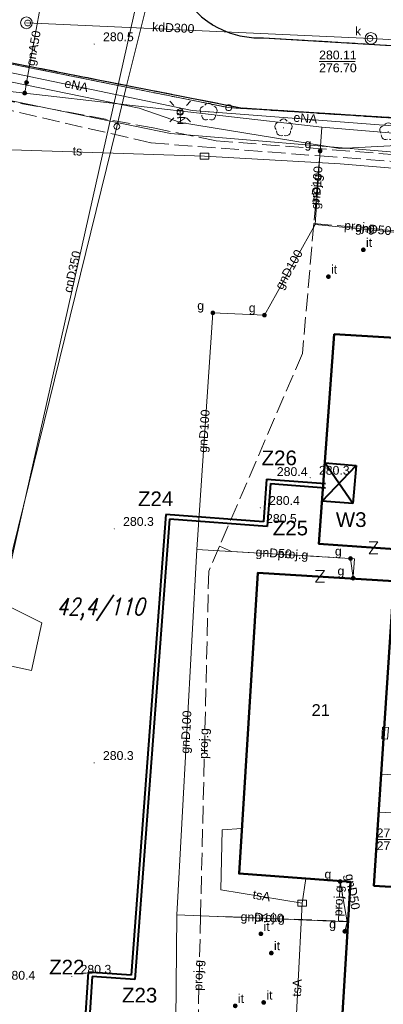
# Model space of a CAD drawing. Extents: x 0 to 6568752, y 0 to 5584302.
# Tile 8 of 58: x 6568312 to 6568343, y 5584008 to 5584092. Entities that reach past the tile are written whole.
import ezdxf
from ezdxf.enums import TextEntityAlignment as Align

# ---------------------------------------------------------------- set-up
doc = ezdxf.new("R2010")
doc.units = 0
doc.header["$PDSIZE"] = 0.75
for name, pattern in [('GAK', [3.5, 2, -0.7, 0.1, -0.7]), ('PRZER1-1', [1, 0.5, -0.5]), ('PRZER2-1', [1.5, 1, -0.5]), ('PRZER3-1', [2, 1.5, -0.5])]:
    doc.linetypes.add(name, pattern=pattern)
doc.layers.get('0').update_dxf_attribs({"linetype": 'CONTINUOUS'})
doc.layers.get('Defpoints').update_dxf_attribs({"linetype": 'CONTINUOUS'})
for name, color, linetype, lineweight in [('alarm', 51, 'CONTINUOUS', 50), ('EGBS', 7, 'CONTINUOUS', 18), ('EGBU', 7, 'CONTINUOUS', 50), ('EGDE', 7, 'CONTINUOUS', 18), ('EGPG', 7, 'CONTINUOUS', 18), ('GEPADR_O', 7, 'CONTINUOUS', 18), ('GEPPHC', 7, 'CONTINUOUS', 18), ('GUPPRZ_O', 7, 'CONTINUOUS', 18), ('OTKC', 7, 'CONTINUOUS', 18), ('OTKJ', 7, 'CONTINUOUS', 18), ('OTKK', 7, 'CONTINUOUS', 25), ('OTRN', 7, 'CONTINUOUS', 13), ('OTRN_O', 7, 'CONTINUOUS', 13), ('OTZI', 7, 'CONTINUOUS', 18), ('OTZI_O', 7, 'CONTINUOUS', 18), ('ramka sekcji', 7, 'CONTINUOUS', 18), ('siec', 7, 'GAK', 70), ('SUEO', 7, 'CONTINUOUS', 18), ('SUPK', 7, 'CONTINUOUS', 18), ('SUPW', 7, 'CONTINUOUS', 18), ('SUPW_O', 7, 'CONTINUOUS', 18)]:
    doc.layers.add(name, color=color, linetype=linetype, lineweight=lineweight)
for name, color, linetype, lineweight, true_color in [('EGUG', 7, 'CONTINUOUS', 18, 0x008000), ('OTZL', 7, 'CONTINUOUS', 18, 0x008000), ('SUCP', 7, 'CONTINUOUS', 18, 0xd200d2), ('SUCP_O', 7, 'CONTINUOUS', 18, 0xd200d2), ('SUEP', 1, 'CONTINUOUS', 18, 0xff0000), ('SUEP_O', 1, 'CONTINUOUS', 18, 0xff0000), ('SUES', 1, 'CONTINUOUS', 18, 0xff0000), ('SUGP', 7, 'CONTINUOUS', 18, 0xbfbf00), ('SUGP_O', 7, 'CONTINUOUS', 18, 0xbfbf00), ('SUGU', 7, 'CONTINUOUS', 18, 0xbfbf00), ('SUGU_O', 7, 'CONTINUOUS', 18, 0xbfbf00), ('SUGW', 7, 'CONTINUOUS', 18, 0xbfbf00), ('SUGW_O', 7, 'CONTINUOUS', 18, 0xbfbf00), ('SUKP', 7, 'CONTINUOUS', 18, 0x803300), ('SUKP_O', 7, 'CONTINUOUS', 18, 0x803300), ('SUTP', 7, 'CONTINUOUS', 18, 0xff9100), ('SUTP_O', 7, 'CONTINUOUS', 18, 0xff9100)]:
    doc.layers.add(name, color=color, linetype=linetype, lineweight=lineweight, true_color=true_color)
doc.styles.add('Arial', font='arial.ttf')
doc.styles.add('GEO-INFO', font='arial.ttf')
doc.styles.add('UZBROJENIE', font='SIMPLEX.shx', dxfattribs={"width": 0.8, "oblique": 15.00003, "height": 0.9})
doc.dimstyles.get("Standard").update_dxf_attribs({"dimtxt": 0.18, "dimasz": 0.18, "dimexe": 0.18, "dimexo": 0.0625, "dimgap": 0.09, "dimtad": 0, "dimtih": 1, "dimtoh": 1, "dimdec": 4, "dimzin": 0, "dimdsep": 46, "dimtxsty": 'Standard', "dimcen": 0.09, "dimadec": 0, "dimazin": 0, "dimtfac": 1, "dimtdec": 4, "dimtofl": 0, "dimtmove": 0, "dimatfit": 3, "dimfxl": 0, "dimtolj": 1, "dimtzin": 0, "dimarcsym": 0})

# ---------------------------------------------------------------- blocks, each defined once
blk = doc.blocks.new('D_GSPRDL1')
blk.add_hatch(color=0).paths.add_polyline_path([(0, -0.045), (0.013906, -0.042798), (0.02645, -0.036406), (0.036406, -0.02645), (0.042798, -0.013906), (0.045, 0), (0.042798, 0.013906), (0.036406, 0.02645), (0.02645, 0.036406), (0.013906, 0.042798), (0, 0.045), (-0.013906, 0.042798), (-0.02645, 0.036406), (-0.036406, 0.02645), (-0.042798, 0.013906), (-0.045, 0), (-0.042798, -0.013906), (-0.036406, -0.02645), (-0.02645, -0.036406), (-0.013906, -0.042798)])
at = {"color": 0}
for points in [[(-0.635969, -0.134326), (-0.70458, -0.024001), (-0.731429, 0.103115), (-0.713292, 0.231763), (-0.652348, 0.346501), (-0.55591, 0.433559), (-0.435555, 0.482485)], [(-0.324277, 0.563333), (-0.240553, 0.662679), (-0.127956, 0.727494), (0, 0.75), (0.127956, 0.727494), (0.240553, 0.662679), (0.324277, 0.563333)], [(0.435555, 0.482485), (0.55591, 0.433559), (0.652348, 0.346501), (0.713292, 0.231763), (0.731429, 0.103115), (0.70458, -0.024001), (0.635969, -0.134326)], [(-0.068773, -0.646351), (-0.194901, -0.677512), (-0.324092, -0.663766), (-0.440839, -0.606763), (-0.531129, -0.513345), (-0.584125, -0.394725), (-0.593465, -0.265141)], [(0.593465, -0.265141), (0.584125, -0.394725), (0.531129, -0.513345), (0.440839, -0.606763), (0.324092, -0.663766), (0.194901, -0.677512), (0.068773, -0.646351)]]:
    blk.add_lwpolyline(points, dxfattribs=at)
blk = doc.blocks.new('D_GSPWPN1')
blk.add_hatch(color=0).paths.add_polyline_path([(-0.045, 0), (-0.043467, -0.011647), (-0.038971, -0.0225), (-0.03182, -0.03182), (-0.0225, -0.038971), (-0.011647, -0.043467), (0, -0.045), (0.011647, -0.043467), (0.0225, -0.038971), (0.03182, -0.03182), (0.038971, -0.0225), (0.043467, -0.011647), (0.045, 0), (0.043467, 0.011647), (0.038971, 0.0225), (0.03182, 0.03182), (0.0225, 0.038971), (0.011647, 0.043467), (0, 0.045), (-0.011647, 0.043467), (-0.0225, 0.038971), (-0.03182, 0.03182), (-0.038971, 0.0225), (-0.043467, 0.011647)])
blk = doc.blocks.new('D_GSPTZI1')
blk.add_hatch(color=0).paths.add_polyline_path([(-0.2, 0), (-0.193185, -0.051764), (-0.173205, -0.1), (-0.141421, -0.141421), (-0.1, -0.173205), (-0.051764, -0.193185), (0, -0.2), (0.051764, -0.193185), (0.1, -0.173205), (0.141421, -0.141421), (0.173205, -0.1), (0.193185, -0.051764), (0.2, 0), (0.193185, 0.051764), (0.173205, 0.1), (0.141421, 0.141421), (0.1, 0.173205), (0.051764, 0.193185), (0, 0.2), (-0.051764, 0.193185), (-0.1, 0.173205), (-0.141421, 0.141421), (-0.173205, 0.1), (-0.193185, 0.051764)])
blk = doc.blocks.new('D_GUPIKP1_3')
at = {"color": 0}
blk.add_lwpolyline([(0.375, -0.25), (-0.375, -0.25), (-0.375, 0.25), (0.375, 0.25)], close=True, dxfattribs=at)
blk = doc.blocks.new('D_GUPESE1')
at = {"color": 0}
blk.add_lwpolyline([(-0.5, -0.25), (-0.5, 0.25), (0.5, 0.25), (0.5, -0.25)], close=True, dxfattribs=at)
blk = doc.blocks.new('D_GUPIWZ1_1')
at = {"color": 0}
blk.add_lwpolyline([(0, 0.25), (0.064705, 0.241481), (0.125, 0.216506), (0.176777, 0.176777), (0.216506, 0.125), (0.241481, 0.064705), (0.25, 0), (0.241481, -0.064705), (0.216506, -0.125), (0.176777, -0.176777), (0.125, -0.216506), (0.064705, -0.241481), (0, -0.25), (-0.064705, -0.241481), (-0.125, -0.216506), (-0.176777, -0.176777), (-0.216506, -0.125), (-0.241481, -0.064705), (-0.25, 0), (-0.241481, 0.064705), (-0.216506, 0.125), (-0.176777, 0.176777), (-0.125, 0.216506), (-0.064705, 0.241481)], close=True, dxfattribs=at)
blk = doc.blocks.new('D_GUPGZA1')
blk.add_hatch(color=0).paths.add_polyline_path([(-0.2, 0), (-0.193185, -0.051764), (-0.173205, -0.1), (-0.141421, -0.141421), (-0.1, -0.173205), (-0.051764, -0.193185), (0, -0.2), (0.051764, -0.193185), (0.1, -0.173205), (0.141421, -0.141421), (0.173205, -0.1), (0.193185, -0.051764), (0.2, 0), (0.193185, 0.051764), (0.173205, 0.1), (0.141421, 0.141421), (0.1, 0.173205), (0.051764, 0.193185), (0, 0.2), (-0.051764, 0.193185), (-0.1, 0.173205), (-0.141421, 0.141421), (-0.173205, 0.1), (-0.193185, 0.051764)])
blk = doc.blocks.new('D_GUPGUT1')
blk.add_hatch(color=0).paths.add_polyline_path([(-0.2, 0), (-0.193185, -0.051764), (-0.173205, -0.1), (-0.141421, -0.141421), (-0.1, -0.173205), (-0.051764, -0.193185), (0, -0.2), (0.051764, -0.193185), (0.1, -0.173205), (0.141421, -0.141421), (0.173205, -0.1), (0.193185, -0.051764), (0.2, 0), (0.193185, 0.051764), (0.173205, 0.1), (0.141421, 0.141421), (0.1, 0.173205), (0.051764, 0.193185), (0, 0.2), (-0.051764, 0.193185), (-0.1, 0.173205), (-0.141421, 0.141421), (-0.173205, 0.1), (-0.193185, 0.051764)])
blk = doc.blocks.new('D_GEPPHC1')
at = {"color": 0}
blk.add_lwpolyline([(-0.375, 0.5), (0.375, 0.5), (-0.375, -0.5), (0.375, -0.5)], dxfattribs=at)
blk = doc.blocks.new('D_GEPPGD1_2')
blk.add_hatch(color=0).paths.add_polyline_path([(0, -0.045), (0.013906, -0.042798), (0.02645, -0.036406), (0.036406, -0.02645), (0.042798, -0.013906), (0.045, 0), (0.042798, 0.013906), (0.036406, 0.02645), (0.02645, 0.036406), (0.013906, 0.042798), (0, 0.045), (-0.013906, 0.042798), (-0.02645, 0.036406), (-0.036406, 0.02645), (-0.042798, 0.013906), (-0.045, 0), (-0.042798, -0.013906), (-0.036406, -0.02645), (-0.02645, -0.036406), (-0.013906, -0.042798)])
blk = doc.blocks.new('D_GEPPGD1_1')
at = {"color": 0}
blk.add_lwpolyline([(0, 0.25), (0.077254, 0.237764), (0.146946, 0.202254), (0.202254, 0.146946), (0.237764, 0.077254), (0.25, 0), (0.237764, -0.077254), (0.202254, -0.146946), (0.146946, -0.202254), (0.077254, -0.237764), (0, -0.25), (-0.077254, -0.237764), (-0.146946, -0.202254), (-0.202254, -0.146946), (-0.237764, -0.077254), (-0.25, 0), (-0.237764, 0.077254), (-0.202254, 0.146946), (-0.146946, 0.202254), (-0.077254, 0.237764)], close=True, dxfattribs=at)
blk = doc.blocks.new('D_GUPELA2')
blk.add_hatch(color=0).paths.add_polyline_path([(-0.001087, 0.044987), (0.011881, 0.043403), (0.021281, 0.03965), (0.030065, 0.033482), (0.038133, 0.023893), (0.043117, 0.012881), (0.044986, 0.001113), (0.044323, -0.007777), (0.040557, -0.019497), (0.033417, -0.030138), (0.024849, -0.037517), (0.013788, -0.042836), (0.002013, -0.044955), (-0.00982, -0.043916), (-0.020466, -0.040077), (-0.029541, -0.033946), (-0.036867, -0.025804), (-0.04187, -0.01649), (-0.04461, -0.005909), (-0.044532, 0.006476), (-0.041285, 0.017903), (-0.034764, 0.028574), (-0.024479, 0.03776), (-0.013449, 0.042943)])
at = {"color": 0}
for points in [[(-0.883883, 0.883883), (-0.53033, 0.53033)], [(0.883883, 0.883883), (0.53033, 0.53033)], [(-0.883883, -0.883883), (-0.53033, -0.53033)], [(0.883883, -0.883883), (0.53033, -0.53033)]]:
    blk.add_lwpolyline(points, dxfattribs=at)
blk = doc.blocks.new('D_GUPELA1')
at = {"color": 0}
blk.add_lwpolyline([(0, 0.25), (0.064705, 0.241481), (0.125, 0.216506), (0.176777, 0.176777), (0.216506, 0.125), (0.241481, 0.064705), (0.25, 0), (0.241481, -0.064705), (0.216506, -0.125), (0.176777, -0.176777), (0.125, -0.216506), (0.064705, -0.241481), (0, -0.25), (-0.064705, -0.241481), (-0.125, -0.216506), (-0.176777, -0.176777), (-0.216506, -0.125), (-0.241481, -0.064705), (-0.25, 0), (-0.241481, 0.064705), (-0.216506, 0.125), (-0.176777, 0.176777), (-0.125, 0.216506), (-0.064705, 0.241481)], close=True, dxfattribs=at)
blk = doc.blocks.new('*D45')
at = {"layer": 'Defpoints', "color": 0, "lineweight": 40}
for p in [(6568647.5, 5584150), (6568650, 5584150), (0, 0)]:
    blk.add_point(p, dxfattribs=at)
at = {"layer": 'ramka sekcji', "color": 0, "lineweight": -2}
blk.add_line((6568649.938, 5584150), (6568647.5, 5584150), dxfattribs=at)
at = {"layer": 'ramka sekcji', "color": 0, "insert": (6568644.106, 5584150), "char_height": 0.75, "attachment_point": 5, "style": 'GEO-INFO'}
blk.add_mtext('\\A1;5584150.0000', dxfattribs=at)
blk = doc.blocks.new('*D46')
at = {"layer": 'Defpoints', "color": 0, "lineweight": 40}
for p in [(6568650, 5584152.5), (6568650, 5584150), (0, 0)]:
    blk.add_point(p, dxfattribs=at)
at = {"layer": 'ramka sekcji', "color": 0, "lineweight": -2}
blk.add_line((6568650, 5584150.062), (6568650, 5584152.5), dxfattribs=at)
at = {"layer": 'ramka sekcji', "color": 0, "insert": (6568650, 5584155.896), "char_height": 0.75, "attachment_point": 5, "rotation": 90, "style": 'GEO-INFO'}
blk.add_mtext('\\A1;6568650.0000', dxfattribs=at)

msp = doc.modelspace()

# ---------------------------------------------------------------- linework, layer by layer
at = {"layer": 'EGBS', "color": 0, "linetype": 'Continuous', "lineweight": 18, "elevation": 10.18}
msp.add_lwpolyline([(6568345.72, 5584024.6), (6568345.91, 5584027.83), (6568343.61, 5584027.98), (6568342.48, 5584028.05), (6568342.3, 5584024.81), (6568343.43, 5584024.74)], close=True, dxfattribs=at)
at = {"layer": 'EGBU', "color": 0, "linetype": 'Continuous', "lineweight": 50, "elevation": 10.18}
for points in [[(6568348.83759, 5584064.90932), (6568349.65, 5584076.56), (6568367.41, 5584075.42), (6568366.58, 5584063.9), (6568349.81, 5584064.94), (6568348.51, 5584046.88), (6568337.16, 5584047.66), (6568338.47, 5584065.53)], [(6568343.55, 5584044.5), (6568341.86, 5584018.52), (6568365.36, 5584017.17), (6568364.76, 5584005.69), (6568339.15, 5584007.19), (6568339.86, 5584018.86), (6568330.35, 5584019.57), (6568331.94, 5584045.19)]]:
    msp.add_lwpolyline(points, close=True, dxfattribs=at)
at = {"layer": 'EGDE', "color": 0, "linetype": 'Continuous', "elevation": 10.22}
for points in [[(6568322.71334, 5584094.57975), (6568320.72616, 5584086.59352), (6568302.13672, 5584090.3243), (6568302.523, 5584096.81978), (6568309.21068, 5584095.48584), (6568312.96342, 5584095.29418)], [(6568375.19, 5584092.43), (6568374.92948, 5584088.19204), (6568374.48985, 5584081.95589), (6568329.45932, 5584084.84591), (6568320.72616, 5584086.59352), (6568322.71334, 5584094.57975), (6568345, 5584094.44), (6568344.88, 5584093.16)], [(6568302.13672, 5584090.3243), (6568320.72616, 5584086.59352), (6568319.9193, 5584083.24287), (6568307.93382, 5584034.73468), (6568295.92847, 5583986.21622), (6568300.13923, 5584056.76596)]]:
    msp.add_lwpolyline(points, close=True, dxfattribs=at)
msp.add_lwpolyline([(6568594.31055, 5583939.47691), (6568591.06023, 5583939.65534), (6568585.12694, 5583937.54872), (6568482.90911, 5583944.55214), (6568370.44353, 5583952.88368), (6568294.32233, 5583957.98331), (6568295.92847, 5583986.21622), (6568307.93382, 5584034.73468), (6568319.9193, 5584083.24287), (6568320.72616, 5584086.59352), (6568329.45932, 5584084.84591), (6568374.48985, 5584081.95589), (6568374.92948, 5584088.19204), (6568391.77674, 5584086.94902), (6568441.65482, 5584081.9513), (6568491.15577, 5584079.0589), (6568538.06756, 5584076.86319), (6568558.47556, 5584075.58605), (6568583.6998, 5584038.16817), (6568609.00522, 5584036.3441), (6568644.22449, 5584009.45582)], dxfattribs=at)
at = {"layer": 'EGUG', "color": 0, "linetype": 'PRZER1-1', "lineweight": 18, "elevation": 10.08}
for points in [[(6568482.90911, 5583944.55214), (6568370.44353, 5583952.88368), (6568294.32233, 5583957.98331), (6568294.26523, 5583956.9825), (6568277.26098, 5583957.9935), (6568263.9809, 5583958.70246), (6568268.42617, 5584011.06381), (6568271.58328, 5584050.08752), (6568274.3496, 5584077.53529), (6568277.46122, 5584095.26675), (6568302.13672, 5584090.3243), (6568320.72616, 5584086.59352), (6568329.45932, 5584084.84591), (6568374.48985, 5584081.95589), (6568374.92948, 5584088.19204), (6568375.19, 5584092.43), (6568377.65, 5584132.3), (6568371.2, 5584132.71), (6568369.87809, 5584134.81056), (6568369.45834, 5584137.11533), (6568375.25714, 5584238.8479)], [(6568309.21068, 5584095.48584), (6568312.96342, 5584095.29418), (6568315.04175, 5584096.21103), (6568318.08182, 5584100.1005), (6568328.2783, 5584135.3346), (6568332.74, 5584135.02), (6568331.91463, 5584131.76118), (6568322.71334, 5584094.57975), (6568345, 5584094.44), (6568344.88, 5584093.16), (6568375.19, 5584092.43), (6568374.92948, 5584088.19204), (6568374.48985, 5584081.95589), (6568329.45932, 5584084.84591), (6568320.72616, 5584086.59352), (6568302.13672, 5584090.3243)]]:
    msp.add_lwpolyline(points, dxfattribs=at)
at = {"layer": 'GUPPRZ_O', "color": 0, "linetype": 'Continuous', "lineweight": 13, "elevation": 10.8, "flags": 128}
for points in [[(6568337.18052, 5584088.78529), (6568340.26052, 5584088.78529)], [(6568351.03388, 5584022.38399), (6568345.1673, 5584022.48281), (6568342.0873, 5584022.48281)]]:
    msp.add_lwpolyline(points, dxfattribs=at)
at = {"layer": 'OTKC', "color": 0, "linetype": 'PRZER2-1', "lineweight": 18, "elevation": 10.18}
msp.add_lwpolyline([(6568377.68, 5584087.98), (6568371.71, 5584088.44), (6568332.44, 5584090.8, -0.45490263), (6568324.46, 5584099.15), (6568330.64, 5584098.27), (6568330.56, 5584096.77, 0.21030029), (6568331.27, 5584094.34), (6568331.97, 5584094.02), (6568342.96, 5584093.21), (6568344.27, 5584093.63), (6568345.03, 5584094.4), (6568348.27, 5584094.18), (6568365.8, 5584093.09), (6568367.47, 5584092.9), (6568369.51, 5584092.8, 0.12574289), (6568371.1, 5584092.66, 0.34864944), (6568373.14, 5584094.42), (6568373.36, 5584097.51), (6568373.61243, 5584100.52929), (6568375.73, 5584100.29), (6568378.25, 5584100.43), (6568377.91, 5584092.62), (6568377.8, 5584090.47)], format="xyb", close=True, dxfattribs=at)
at = {"layer": 'OTKJ', "color": 0, "linetype": 'PRZER3-1', "lineweight": 18, "elevation": 10.18}
for points in [[(6568324.46, 5584099.15, 0.45490263), (6568332.44, 5584090.8), (6568371.71, 5584088.44), (6568377.68, 5584087.98), (6568381.72, 5584087.67), (6568384.28, 5584087.56), (6568391.55, 5584086.98), (6568391.46, 5584084.99), (6568391.05, 5584081.04), (6568387.8, 5584081.27), (6568382.18, 5584081.89), (6568380.27, 5584081.43), (6568383.67, 5584079.42), (6568382.19, 5584056.2), (6568382.02, 5584053.21), (6568379.98, 5584021.47), (6568374.47, 5584019.74), (6568374.23, 5584017), (6568373.62, 5584007.68)], [(6568368.49, 5584000.12), (6568370.69, 5584032.86), (6568368.24, 5584034.25), (6568367.29, 5584034.81), (6568367.8, 5584039.19), (6568368.63, 5584039.53), (6568371.11, 5584040.52), (6568373.8, 5584079.75, 0.46178773), (6568371.38, 5584082.1), (6568359.98, 5584082.95), (6568358.12, 5584083.08), (6568330.51, 5584084.83), (6568276.89, 5584095.36)]]:
    msp.add_lwpolyline(points, format="xyb", dxfattribs=at)
at = {"layer": 'OTKK', "color": 0, "linetype": 'Continuous', "lineweight": 25, "elevation": 10.18}
for points in [[(6568324.69, 5584099.98, 0.03393703), (6568324.46, 5584099.15, 0.45490263), (6568332.44, 5584090.8), (6568371.71, 5584088.44), (6568377.68, 5584087.98)], [(6568366.17994, 5583966.25595), (6568362.14, 5583966.51), (6568313.68, 5583969.67), (6568310.89, 5583969.83), (6568296.58, 5583970.72), (6568295.74, 5583961.67, -0.29217785), (6568289.71, 5583954.65), (6568268.81, 5583956.34, -0.11600079), (6568265.57, 5583957.41, -0.07423973), (6568263.46, 5583959.35, -0.12887514), (6568261.14, 5583964.74), (6568265.58, 5584031.75), (6568268.21, 5584056.6), (6568269.75, 5584068.54), (6568273.31, 5584093.29, -0.47390876), (6568276.89, 5584095.36), (6568330.51, 5584084.83)], [(6568330.51, 5584084.83), (6568358.12, 5584083.08), (6568359.98, 5584082.95), (6568371.38, 5584082.1, -0.46178773), (6568373.8, 5584079.75), (6568371.11, 5584040.52), (6568368.63, 5584039.53), (6568367.8, 5584039.19)]]:
    msp.add_lwpolyline(points, format="xyb", dxfattribs=at)
at = {"layer": 'siec', "color": 0, "linetype": 'ByBlock', "lineweight": 40}
for p, q in [((6568337.42661, 5584051.2969), (6568340.3322, 5584054.33589)), ((6568337.66638, 5584054.56766), (6568340.3322, 5584054.33589)), ((6568340.05126, 5584051.10449), (6568337.66638, 5584054.56766)), ((6568340.3322, 5584054.33589), (6568340.05126, 5584051.10449)), ((6568332.69597, 5584053.18186), (6568332.42057, 5584049.5324)), ((6568332.69597, 5584053.18186), (6568337.73699, 5584052.80143)), ((6568333.02176, 5584052.80629), (6568332.74635, 5584049.15684)), ((6568333.02176, 5584052.80629), (6568337.72384, 5584052.45145)), ((6568340.05126, 5584051.10449), (6568337.42661, 5584051.2969)), ((6568324.09497, 5584050.1607), (6568321.13201, 5584010.89809)), ((6568332.42057, 5584049.5324), (6568324.09497, 5584050.1607)), ((6568324.42075, 5584049.78513), (6568321.4578, 5584010.52253)), ((6568332.74635, 5584049.15684), (6568324.42075, 5584049.78513)), ((6568317.48149, 5584011.17358), (6568316.97212, 5584003.51778)), ((6568317.80727, 5584010.79801), (6568317.28816, 5584002.99565)), ((6568321.13201, 5584010.89809), (6568317.48149, 5584011.17358)), ((6568321.4578, 5584010.52253), (6568317.80727, 5584010.79801))]:
    msp.add_line(p, q, dxfattribs=at)
at = {"layer": 'SUCP', "color": 0, "linetype": 'Continuous', "lineweight": 18, "elevation": 10.14}
msp.add_lwpolyline([(6568363.52786, 5584258.84118), (6568358.72812, 5584235.45896), (6568363.21186, 5584234.19605), (6568362.14107, 5584229.40269), (6568356.91373, 5584229.77556), (6568349.05454, 5584184.02745), (6568353.4808, 5584182.02165), (6568352.51065, 5584178.73978), (6568347.94518, 5584179.45938), (6568328.91705, 5584122.12967), (6568332.47163, 5584121.22431), (6568331.91754, 5584116.99279), (6568327.01957, 5584117.92663), (6568310.11167, 5584042.64789), (6568313.52267, 5584040.92342), (6568312.64533, 5584036.86571), (6568307.74363, 5584037.91157), (6568299.28996, 5584003.59361)], dxfattribs=at)
at = {"layer": 'SUEP', "linetype": 'PRZER3-1', "lineweight": 18, "elevation": 10.14}
msp.add_lwpolyline([(6568459.83529, 5584050.67966), (6568460.62843, 5584071.35681), (6568421.89546, 5584074.17693), (6568386.52744, 5584077.44073), (6568366.48235, 5584079.2058), (6568353.75069, 5584080.06318), (6568328.39369, 5584082.01967), (6568323.01448, 5584083.12127), (6568308.48195, 5584085.80969), (6568300.43483, 5584088.01289), (6568293.21194, 5584089.56037), (6568275.36079, 5584093.02254), (6568265.88044, 5584095.88281)], dxfattribs=at)
at = {"layer": 'SUEP', "linetype": 'Continuous', "lineweight": 18, "elevation": 10.14}
for points in [[(6568458.09827, 5584047.11792), (6568457.35, 5584047.26), (6568459.16, 5584071.55), (6568438.5, 5584072.96), (6568419.47, 5584074.77), (6568404.28, 5584076.08), (6568403.66, 5584075.72), (6568401.66, 5584075.85), (6568401.11, 5584076.26), (6568386.25, 5584077.53), (6568371.06, 5584078.6), (6568349.99, 5584080.04), (6568345.21, 5584081.39), (6568343.58, 5584081.04), (6568324.49, 5584082.63), (6568306.2, 5584086.38), (6568288.07, 5584090.39), (6568280.16, 5584092.07), (6568278.51, 5584092.88), (6568265.72845, 5584094.84031)], [(6568289.11, 5584091.53), (6568306.5577, 5584088.72114), (6568326.34206, 5584084.61573), (6568345.66268, 5584083.12455)], [(6568289.11, 5584091.53), (6568305.94, 5584088.05), (6568321.82, 5584084.8), (6568325.36, 5584083.57), (6568338.95, 5584081.37), (6568352.38, 5584082.08), (6568368.21, 5584080.83), (6568373.59, 5584080.31), (6568383.96, 5584079.32)], [(6568325.36, 5584083.57), (6568325.32, 5584084.51)]]:
    msp.add_lwpolyline(points, dxfattribs=at)
at = {"layer": 'SUGP', "color": 0, "linetype": 'Continuous', "lineweight": 18, "elevation": 10.14}
for points in [[(6568312.05315, 5584086.08506), (6568312.21154, 5584086.98717), (6568313.52697, 5584094.17565)], [(6568265.24254, 5584091.50742), (6568267.11081, 5584091.29121), (6568312.05315, 5584086.08506), (6568337.40552, 5584083.1726)], [(6568337.40552, 5584083.1726), (6568337.26552, 5584081.15465), (6568336.83036, 5584074.88059), (6568332.51057, 5584067.15935), (6568328.11075, 5584067.35366), (6568326.74242, 5584047.19955), (6568325.04379, 5584016.05039)], [(6568337.40552, 5584083.1726), (6568397.33641, 5584078.16365), (6568428.23794, 5584075.58074), (6568444.40552, 5584074.23001)], [(6568336.83036, 5584074.88059), (6568346.77732, 5584073.93072)], [(6568443.09135, 5584062.13219), (6568442.91103, 5584049.74296), (6568432.31396, 5584038.82759), (6568430.19977, 5584008.96016), (6568426.86624, 5584009.13821), (6568420.71721, 5584009.26097), (6568420.00537, 5583999.23606), (6568399.8317, 5584000.64916), (6568398.79, 5584000.83), (6568378.45287, 5584002.14573), (6568369.70734, 5584002.75806), (6568368.25098, 5584002.86003), (6568324.94601, 5584006.99931), (6568325.04379, 5584016.05039)], [(6568326.74242, 5584047.19955), (6568339.85743, 5584046.41853), (6568340.08, 5584044.74)], [(6568339.58466, 5584015.44376), (6568338.97, 5584018.89)], [(6568325.04379, 5584016.05039), (6568339.58466, 5584015.44376)], [(6568339.58466, 5584015.44376), (6568339.37, 5584014.64)]]:
    msp.add_lwpolyline(points, dxfattribs=at)
at = {"layer": 'SUGP', "color": 0, "linetype": 'PRZER3-1', "lineweight": 18, "elevation": 10.14}
for points in [[(6568265.95805, 5584091.06252), (6568282.69757, 5584089.03151), (6568303.81341, 5584086.21528), (6568322.8449, 5584081.84386), (6568337.23585, 5584080.73312)], [(6568337.23585, 5584080.73312), (6568347.14641, 5584079.99837), (6568348.30447, 5584081.20102), (6568390.05811, 5584078.00777), (6568391.81373, 5584076.01664), (6568397.98961, 5584075.47113), (6568418.79953, 5584073.73177), (6568421.00686, 5584075.16705), (6568428.31453, 5584074.57612), (6568435.62221, 5584073.98518), (6568435.62221, 5584071.68618), (6568444.05693, 5584071.02425), (6568443.88641, 5584066.51975)], [(6568337.23585, 5584080.73312), (6568336.72989, 5584074.96887)], [(6568336.72989, 5584074.96887), (6568335.75722, 5584063.8875), (6568328.67296, 5584047.46815), (6568327.75333, 5584045.33669), (6568327.06098, 5584015.96546)], [(6568336.72989, 5584074.96887), (6568344.51962, 5584074.28513)], [(6568328.67296, 5584047.46815), (6568329.70431, 5584047.02317), (6568340.19061, 5584046.39869), (6568340.078, 5584044.70635)], [(6568338.82999, 5584015.53405), (6568338.97271, 5584018.92624)], [(6568327.06098, 5584015.96546), (6568326.82172, 5584005.81558)], [(6568327.06098, 5584015.96546), (6568338.82999, 5584015.53405), (6568339.6546, 5584015.48389)]]:
    msp.add_lwpolyline(points, dxfattribs=at)
at = {"layer": 'SUKP', "color": 0, "linetype": 'Continuous', "lineweight": 18, "elevation": 10.14}
for points in [[(6568312.20002, 5584092.0756), (6568341.60027, 5584090.74628)], [(6568341.60027, 5584090.74628), (6568349.33138, 5584090.31603), (6568361.36735, 5584089.49119), (6568375.72584, 5584088.56609)]]:
    msp.add_lwpolyline(points, dxfattribs=at)
at = {"layer": 'SUPK', "color": 0, "linetype": 'Continuous', "lineweight": 18, "elevation": 10.14}
for points in [[(6568312.20002, 5584091.5756, -1), (6568312.20002, 5584092.5756, -1)], [(6568341.60027, 5584090.24628, -1), (6568341.60027, 5584091.24628, -1)]]:
    msp.add_lwpolyline(points, format="xyb", close=True, dxfattribs=at)
at = {"layer": 'SUTP', "color": 0, "linetype": 'Continuous', "lineweight": 18, "elevation": 10.14}
for points in [[(6568368.87664, 5584077.59623), (6568338.96173, 5584080.05798), (6568327.4045, 5584080.70912), (6568305.70165, 5584081.42954)], [(6568335.73669, 5584017.03531), (6568328.7832, 5584018.17232), (6568328.91794, 5584023.301), (6568330.58813, 5584023.40709)], [(6568336.05452, 5584019.14411), (6568335.73669, 5584017.03531)], [(6568365.37903, 5584000.52216), (6568346.97039, 5584001.86508), (6568335.00004, 5584002.60091), (6568335.73669, 5584017.03531)]]:
    msp.add_lwpolyline(points, dxfattribs=at)

# ---------------------------------------------------------------- block references
at = {"layer": 'EGPG', "color": 0, "linetype": 'Continuous', "lineweight": 18}
for name, p in [('D_GEPPGD1_2', (6568320.72616, 5584086.59352, 10.24)), ('D_GEPPGD1_1', (6568329.45932, 5584084.84591, 10.24)), ('D_GEPPGD1_1', (6568319.9193, 5584083.24287, 10.24))]:
    msp.add_blockref(name, p, dxfattribs=at)
at = {"layer": 'GEPPHC', "color": 0, "linetype": 'Continuous', "lineweight": 18}
for p in [(6568341.82064, 5584047.32951, 10.24), (6568337.24919, 5584044.89516, 10.24)]:
    msp.add_blockref('D_GEPPHC1', p, dxfattribs=at)
at = {"layer": 'OTRN', "color": 0, "linetype": 'Continuous', "lineweight": 13}
for p in [(6568317.99, 5584090.26, 10.08), (6568332.82, 5584053.2, 10.08), (6568336.41, 5584053.31, 10.08), (6568332.16, 5584050.74, 10.08), (6568331.9, 5584049.2, 10.08), (6568319.7, 5584048.95, 10.08), (6568317.98, 5584029, 10.08), (6568316.07, 5584010.78, 10.08)]:
    msp.add_blockref('D_GSPWPN1', p, dxfattribs=at)
at = {"layer": 'OTZI', "color": 0, "linetype": 'Continuous', "lineweight": 18}
for p in [(6568340.95, 5584072.73, 10.12), (6568337.97, 5584070.44, 10.12), (6568332.21, 5584014.43, 10.12), (6568333.1, 5584012.79, 10.12), (6568330.02, 5584008.29, 10.12), (6568332.45, 5584008.58, 10.12)]:
    msp.add_blockref('D_GSPTZI1', p, dxfattribs=at)
at = {"layer": 'OTZL', "color": 0, "linetype": 'Continuous', "lineweight": 18}
for p in [(6568327.75, 5584084.48, 10.12), (6568334.14, 5584083.13, 10.12), (6568343.08, 5584082.8, 10.12)]:
    msp.add_blockref('D_GSPRDL1', p, dxfattribs=at)
at = {"layer": 'SUEO', "color": 0, "linetype": 'Continuous', "lineweight": 18}
for name, p in [('D_GUPELA2', (6568325.32, 5584084.51, 10.15)), ('D_GUPELA1', (6568325.32, 5584084.51, 10.16))]:
    msp.add_blockref(name, p, dxfattribs=at)
at = {"layer": 'SUES', "linetype": 'Continuous', "lineweight": 18, "rotation": 86.29300976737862}
msp.add_blockref('D_GUPESE1', (6568342.81, 5584031.54, 10.16), dxfattribs=at)
at = {"layer": 'SUGU', "color": 0, "linetype": 'Continuous', "lineweight": 18}
for p in [(6568312.21154, 5584086.98717, 10.16), (6568312.05315, 5584086.08506, 10.16), (6568337.26552, 5584081.15465, 10.16), (6568328.11075, 5584067.35366, 10.16), (6568332.51057, 5584067.15935, 10.16), (6568339.85743, 5584046.41853, 10.16)]:
    msp.add_blockref('D_GUPGUT1', p, dxfattribs=at)
at = {"layer": 'SUGW', "color": 0, "linetype": 'Continuous', "lineweight": 18}
for p in [(6568340.08, 5584044.74, 10.16), (6568338.97, 5584018.89, 10.16), (6568339.37, 5584014.64, 10.16)]:
    msp.add_blockref('D_GUPGZA1', p, dxfattribs=at)
at = {"layer": 'SUPK', "color": 0, "linetype": 'Continuous', "lineweight": 18}
for p in [(6568327.4045, 5584080.70912, 10.16), (6568335.73669, 5584017.03531, 10.16)]:
    msp.add_blockref('D_GUPIKP1_3', p, dxfattribs=at)
at = {"layer": 'SUPW', "color": 0, "linetype": 'Continuous', "lineweight": 18}
for p in [(6568312.3096, 5584092.06603, 10.18), (6568341.51528, 5584090.74533, 10.18)]:
    msp.add_blockref('D_GUPIWZ1_1', p, dxfattribs=at)

# ---------------------------------------------------------------- texts
at = {"layer": 'alarm', "color": 0, "linetype": 'Continuous', "lineweight": 30, "style": 'GEO-INFO'}
for s, p in [('Z26', (6568333.77494, 5584054.99787, 0.62)), ('Z24', (6568323.22478, 5584051.51702, 0.62)), ('W3', (6568339.91431, 5584049.73197, 0.62)), ('Z25', (6568334.72863, 5584049.01795, 0.62)), ('Z22', (6568315.64374, 5584011.60274, 0.62)), ('Z23', (6568321.86117, 5584009.20405, 0.62))]:
    msp.add_text(s, height=1.25, dxfattribs=at).set_placement(p, align=Align.MIDDLE)
at = {"layer": 'alarm', "color": 0, "lineweight": 30, "style": 'UZBROJENIE', "oblique": 15.00003, "width": 0.8}
msp.add_text('42,4/110', height=1.44, dxfattribs=at).set_placement((6568314.76134, 5584041.59988))
at = {"layer": 'GEPADR_O', "color": 0, "linetype": 'Continuous', "lineweight": 0, "style": 'Arial'}
msp.add_text('21', height=1, dxfattribs=at).set_placement((6568336.53821, 5584033.00122, 10.8))
at = {"layer": 'GUPPRZ_O', "color": 0, "linetype": 'Continuous', "lineweight": 0, "style": 'Arial'}
for s, p in [('280.11', (6568337.18052, 5584088.95779, 10.8)), ('276.70', (6568337.18052, 5584087.86279, 10.8)), ('279.17', (6568342.0873, 5584022.65531, 10.8)), ('276.17', (6568342.0873, 5584021.56031, 10.8))]:
    msp.add_text(s, height=0.75, dxfattribs=at).set_placement(p)
at = {"layer": 'OTRN_O', "color": 0, "linetype": 'Continuous', "lineweight": 0, "style": 'Arial'}
for s, p in [('280.5', (6568318.74, 5584090.51, 10.8)), ('280.3', (6568337.16, 5584053.56, 10.8)), ('280.4', (6568333.57, 5584053.45, 10.8)), ('280.4', (6568332.91, 5584050.99, 10.8)), ('280.5', (6568332.65, 5584049.45, 10.8)), ('280.3', (6568320.45, 5584049.2, 10.8)), ('280.3', (6568318.73, 5584029.25, 10.8)), ('280.3', (6568316.82, 5584011.03, 10.8)), ('280.4', (6568310.34, 5584010.52, 10.8))]:
    msp.add_text(s, height=0.75, dxfattribs=at).set_placement(p)
at = {"layer": 'OTZI_O', "color": 0, "linetype": 'Continuous', "lineweight": 0, "style": 'Arial'}
for p in [(6568341.7, 5584072.98, 10.8), (6568338.72, 5584070.69, 10.8), (6568332.96, 5584014.68, 10.8), (6568333.85, 5584013.04, 10.8), (6568330.77, 5584008.54, 10.8), (6568333.2, 5584008.83, 10.8)]:
    msp.add_text('it', height=0.75, dxfattribs=at).set_placement(p, align=Align.RIGHT)
at = {"layer": 'SUCP_O', "color": 0, "linetype": 'Continuous', "lineweight": 0, "style": 'Arial'}
msp.add_text('cnD350', height=0.75, rotation=77.3412272, dxfattribs=at).set_placement((6568316.47065, 5584070.7801, 10.8), align=Align.CENTER)
at = {"layer": 'SUEP_O', "linetype": 'Continuous', "lineweight": 0, "style": 'Arial'}
for s, rotation, p in [('eNA', 348.2770603, (6568316.39025, 5584086.38108, 10.8)), ('eN', 272.4366607, (6568325.04679, 5584084.02752, 10.8)), ('eNA', 355.5866297, (6568335.97979, 5584083.57753, 10.8))]:
    msp.add_text(s, height=0.75, rotation=rotation, dxfattribs=at).set_placement(p, align=Align.CENTER)
at = {"layer": 'SUGP_O', "color": 0, "linetype": 'Continuous', "lineweight": 0, "style": 'Arial'}
for s, rotation, p in [('gnA50', 79.6300236, (6568313.16219, 5584089.84725, 10.8)), ('gnD100', 86.0323697, (6568337.34071, 5584077.99731, 10.8)), ('proj.g', 84.9836898, (6568337.27522, 5584077.82533, 10.8)), ('proj.g', 354.9836909, (6568340.59909, 5584074.33465, 10.8)), ('gnD50', 354.5451732, (6568341.77594, 5584074.1135, 10.8)), ('gnD100', 60.7743575, (6568334.92658, 5584070.87668, 10.8)), ('gnD100', 86.1159713, (6568327.71939, 5584057.25673, 10.8)), ('gnD50', 356.5919448, (6568333.28248, 5584046.51608, 10.8)), ('proj.g', 356.5919433, (6568334.93001, 5584046.41797, 10.8)), ('gnD100', 86.8786302, (6568326.18615, 5584031.60899, 10.8)), ('proj.g', 88.6496436, (6568327.70055, 5584030.64416, 10.8)), ('gnD50', 280.1127073, (6568339.67926, 5584017.95518, 10.8)), ('proj.g', 87.5909096, (6568339.19457, 5584017.21781, 10.8)), ('gnD100', 357.6110361, (6568332.30199, 5584015.45385, 10.8)), ('proj.g', 357.9007194, (6568332.93473, 5584015.45647, 10.8)), ('proj.g', 88.6496436, (6568327.23475, 5584010.8836, 10.8))]:
    msp.add_text(s, height=0.75, rotation=rotation, dxfattribs=at).set_placement(p, align=Align.CENTER)
at = {"layer": 'SUGU_O', "color": 0, "linetype": 'Continuous', "lineweight": 0, "style": 'Arial'}
for p in [(6568336.51552, 5584081.40465, 10.8), (6568327.36075, 5584067.60366, 10.8), (6568331.76057, 5584067.40935, 10.8), (6568339.10743, 5584046.66853, 10.8)]:
    msp.add_text('g', height=0.75, dxfattribs=at).set_placement(p, align=Align.RIGHT)
at = {"layer": 'SUGW_O', "color": 0, "linetype": 'Continuous', "lineweight": 0, "style": 'Arial'}
for p in [(6568339.33, 5584044.99, 10.8), (6568338.22, 5584019.14, 10.8), (6568338.62, 5584014.89, 10.8)]:
    msp.add_text('g', height=0.75, dxfattribs=at).set_placement(p, align=Align.RIGHT)
at = {"layer": 'SUKP_O', "color": 0, "linetype": 'Continuous', "lineweight": 0, "style": 'Arial'}
msp.add_text('kdD300', height=0.75, rotation=357.4108025, dxfattribs=at).set_placement((6568324.71613, 5584091.28138, 10.8), align=Align.CENTER)
at = {"layer": 'SUPW_O', "color": 0, "linetype": 'Continuous', "lineweight": 0, "style": 'Arial'}
msp.add_text('k', height=0.75, dxfattribs=at).set_placement((6568340.76528, 5584090.99533, 10.8), align=Align.RIGHT)
at = {"layer": 'SUTP_O', "color": 0, "linetype": 'Continuous', "lineweight": 0, "style": 'Arial'}
for s, rotation, p in [('ts', 358.0987733, (6568316.54334, 5584080.77601, 10.8)), ('tsA', 350.7133606, (6568332.21258, 5584017.31418, 10.8)), ('tsA', 87.0784815, (6568335.66146, 5584009.80315, 10.8))]:
    msp.add_text(s, height=0.75, rotation=rotation, dxfattribs=at).set_placement(p, align=Align.CENTER)

# ---------------------------------------------------------------- dimensions: what is measured, and where the dimension line sits
at = {"layer": 'ramka sekcji', "color": 0}
for offset, dtype, picture, middle in [((0, 2.5), 1, '*D46', (6568649.9999999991, 5584155.8956787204)), ((-2.5, 0), 0, '*D45', (6568644.1063676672, 5584150))]:
    dim = msp.add_ordinate_dim(feature_location=(6568650, 5584150), offset=offset, dtype=dtype, origin=(0, 0), dimstyle='Standard', override={"dimtxt": 0.75, "dimtxsty": 'GEO-INFO'}, dxfattribs=at)
    dim.commit()
    dim.dimension.update_dxf_attribs({"geometry": picture, "text_midpoint": middle})

doc.saveas('drawing.dxf')
